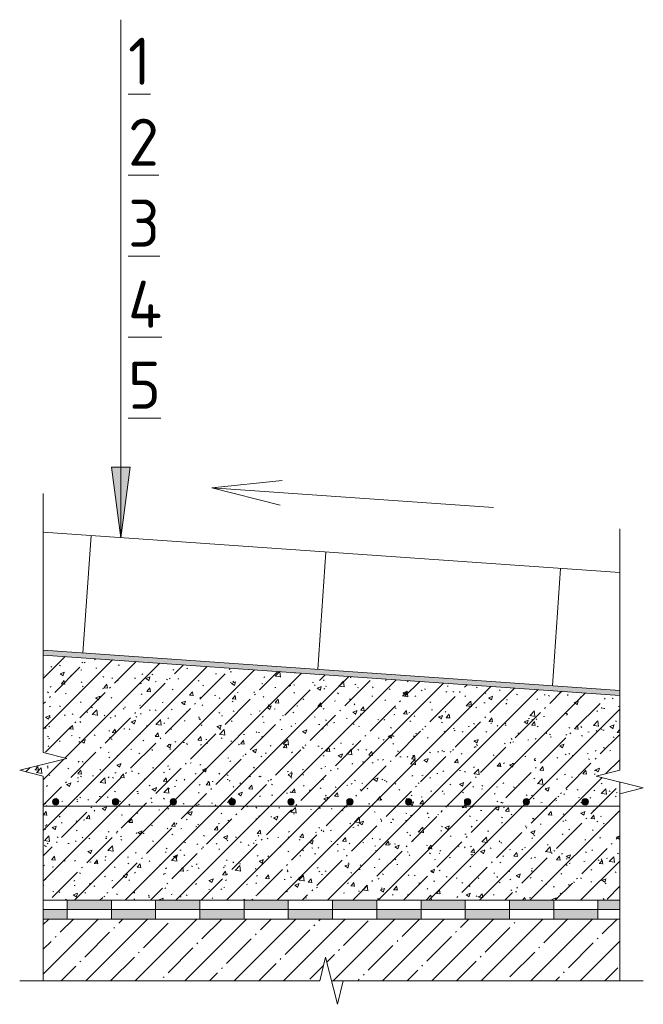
# Model space of a CAD drawing. Header units: millimetres. Extents: x 786 to 42540, y -7760 to 3796.
# Tile 23 of 256: x 6830 to 7095, y 3356 to 3774. Entities that reach past the tile are written whole.
import ezdxf

# ---------------------------------------------------------------- set-up
doc = ezdxf.new("R2010")
doc.units = ezdxf.units.MM
for name, color, linetype, lineweight in [('A-ANNO-NOTE', 7, 'Continuous', 5), ('A-DETL', 7, 'Continuous', 25), ('A-DETL-GENF', 7, 'Continuous', 13), ('G-ANNO-TEXT', 7, 'Continuous', 5)]:
    doc.layers.add(name, color=color, linetype=linetype, lineweight=lineweight)
doc.styles.add('GOST Common_1', font='GOST_Common.ttf', dxfattribs={"height": 20})
pattern_1 = [(0, (6043.1083, 0), (8.128, 2.032), [0.335, -5.761, 0.335, -5.761, -32.512]), (0, (6043.1083, 0), (8.128, 2.032), [-12.192, 0.335, -11.857, 0.335, -5.761, -14.224]), (0, (6043.1083, 0), (8.128, 2.032), [-30.48, 0.335, -3.729, 0.335, -9.825]), (120, (6046.1563, 1.016), (-5.8237636, 6.0230545), [0.335, -5.761, 0.335, -5.761, -32.512]), (120, (6046.1563, 1.016), (-5.8237636, 6.0230545), [-12.192, 0.335, -11.857, 0.335, -5.761, -14.224]), (120, (6046.1563, 1.016), (-5.8237636, 6.0230545), [-30.48, 0.335, -3.729, 0.335, -9.825]), (240, (6047.1723, 5.08), (-2.3042364, -8.0550545), [0.335, -5.761, 0.335, -5.761, -32.512]), (240, (6047.1723, 5.08), (-2.3042364, -8.0550545), [-12.192, 0.335, -11.857, 0.335, -5.761, -14.224]), (240, (6047.1723, 5.08), (-2.3042364, -8.0550545), [-30.48, 0.335, -3.729, 0.335, -9.825])]

# ---------------------------------------------------------------- blocks, each defined once
blk = doc.blocks.new('Линия разрыва - М 1_5-5797678-Пол_Тип 7_брусчатка_рампа')
at = {"layer": 'A-DETL-GENF', "lineweight": 5}
for p, q in [((796.43, 3565.64), (796.43, 3573.14)), ((796.43, 3463.14), (796.43, 3565.64)), ((806.43, 3460.64), (796.43, 3463.14)), ((786.43, 3455.64), (806.43, 3460.64)), ((796.43, 3453.14), (786.43, 3455.64)), ((796.43, 3366.19), (796.43, 3453.14))]:
    blk.add_line(p, q, dxfattribs=at)
blk = doc.blocks.new('Линия разрыва - М 1_5-5804029-Пол_Тип 7_брусчатка_рампа')
at = {"layer": 'A-DETL-GENF', "lineweight": 5}
for p, q in [((1041.43, 3550.64), (1041.43, 3558.14)), ((1041.43, 3550.64), (1041.43, 3455.64)), ((1041.43, 3455.64), (1031.43, 3453.14)), ((1031.43, 3453.14), (1051.43, 3448.14)), ((1051.43, 3448.14), (1041.43, 3445.64)), ((1041.43, 3445.64), (1041.43, 3366.19))]:
    blk.add_line(p, q, dxfattribs=at)
blk = doc.blocks.new('Линия разрыва - М 1_5-5780434-Пол_Тип 7_брусчатка_рампа')
at = {"layer": 'A-DETL-GENF', "lineweight": 5}
for p, q in [((916.43, 3376.19), (913.93, 3366.19)), ((921.43, 3356.19), (916.43, 3376.19)), ((793.93, 3366.19), (786.43, 3366.19)), ((913.93, 3366.19), (793.93, 3366.19)), ((923.93, 3366.19), (921.43, 3356.19)), ((1043.93, 3366.19), (923.93, 3366.19)), ((1043.93, 3366.19), (1051.43, 3366.19))]:
    blk.add_line(p, q, dxfattribs=at)
blk = doc.blocks.new('Стрелка 15гр_черная - Стрелка 15гр_ черная-5807134-Пол_Тип 7_брусчатка_рампа')
at = {"layer": 'A-ANNO-NOTE'}
blk.add_hatch(color=256, dxfattribs=at).paths.add_polyline_path([(825.49, 3584.34), (833.39, 3584.34), (829.44, 3554.34)])
for p, q in [((829.44, 3554.34), (829.44, 3774.34)), ((829.44, 3554.34), (825.49, 3584.34)), ((825.49, 3584.34), (833.39, 3584.34)), ((825.49, 3584.34), (829.44, 3554.34)), ((833.39, 3584.34), (825.49, 3584.34)), ((829.44, 3554.34), (833.39, 3584.34)), ((829.44, 3554.34), (833.39, 3584.34))]:
    blk.add_line(p, q, dxfattribs=at)

msp = doc.modelspace()

# ---------------------------------------------------------------- hatches: boundary and pattern name
at = {"layer": 'A-DETL-GENF', "lineweight": 5}
h = msp.add_hatch(dxfattribs=at)
h.set_pattern_fill('FP_2', color=256, style=0, pattern_type=2)
h.set_pattern_definition([(45, (6043.108, 0), (-10.74944, 10.74944), [15.202, -2.534, 0.507, -2.534]), (45, (6043.108, 10.743), (-10.74944, 10.74944), []), (50, (6043.108, 0), (18.17249, -1.59005), [1.9, -20.903]), (355, (6043.108, 0), (-3.51537, 19.05791), [1.52, -16.722]), (100.451, (6044.622, -0.132), (14.65764, 17.4676), [1.615, -17.764]), (46.184, (6043.108, 5.067), (27.04027, -4.19391), [2.85, -31.354]), (96.636, (6045.36, 4.718), (23.6805, 24.6809), [2.422, -26.647]), (351.184, (6043.108, 5.067), (23.68146, 24.68113), [2.28, -25.083]), (21, (6045.642, 3.8), (15.123144, -10.20089), [1.9, -20.903]), (326, (6045.642, 3.8), (6.16484, 18.37271), [1.52, -16.722]), (71.451, (6046.902, 2.95), (21.28832, 8.17134), [1.615, -17.764]), (37.5, (6043.108, 0), (0.308063, 8.434498), [0.478, -16.042, 0.478, -16.498, -16.785]), (37.5, (6043.108, 0), (0.308063, 8.434498), [-33.495, 0.478, -16.308]), (7.5, (6043.108, 0), (6.665607, 9.993532), [0.478, -9.201, 0.478, -15.662, -6.397]), (7.5, (6043.108, 0), (6.665607, 9.993532), [-25.818, 0.478, -5.92]), (327.5, (6037.458, 0), (13.525065, -0.571517), [0.478, -5.856, 0.478, -19.285, -26.223]), (327.5, (6037.458, 0), (13.525065, -0.571517), [-26.097, 0.478, -25.746]), (317.5, (6034.924, 0), (14.7753, 2.536293), [0.478, -7.757, 0.478, -12.647, -18.622]), (317.5, (6034.924, 0), (14.7753, 2.536293), [-21.359, 0.478, -18.145])])
h.paths.add_polyline_path([(6839.54, 3400.39), (7084.54, 3400.39), (7084.54, 3450.64), (7074.54, 3453.14), (7084.54, 3455.64), (7084.54, 3487.39), (6839.54, 3504.52), (6839.54, 3463.14), (6849.54, 3460.64), (6829.54, 3455.64), (6839.54, 3453.14), (6839.54, 3426.68)])
h.paths.add_polyline_path([(7069.85, 3440.84), (7069.18, 3441.02), (7068.68, 3441.52), (7068.5, 3442.19), (7068.68, 3442.86), (7069.18, 3443.36), (7069.85, 3443.54), (7070.53, 3443.36), (7071.02, 3442.86), (7071.2, 3442.19), (7071.02, 3441.52), (7070.53, 3441.02)])
h.paths.add_polyline_path([(6969.85, 3440.84), (6969.18, 3441.02), (6968.68, 3441.52), (6968.5, 3442.19), (6968.68, 3442.86), (6969.18, 3443.36), (6969.85, 3443.54), (6970.53, 3443.36), (6971.02, 3442.86), (6971.2, 3442.19), (6971.02, 3441.52), (6970.53, 3441.02)])
h.paths.add_polyline_path([(7044.85, 3440.84), (7044.18, 3441.02), (7043.68, 3441.52), (7043.5, 3442.19), (7043.68, 3442.86), (7044.18, 3443.36), (7044.85, 3443.54), (7045.53, 3443.36), (7046.02, 3442.86), (7046.2, 3442.19), (7046.02, 3441.52), (7045.53, 3441.02)])
h.paths.add_polyline_path([(6894.85, 3440.84), (6894.18, 3441.02), (6893.68, 3441.52), (6893.5, 3442.19), (6893.68, 3442.86), (6894.18, 3443.36), (6894.85, 3443.54), (6895.53, 3443.36), (6896.02, 3442.86), (6896.2, 3442.19), (6896.02, 3441.52), (6895.53, 3441.02)])
h.paths.add_polyline_path([(6994.85, 3440.84), (6994.18, 3441.02), (6993.68, 3441.52), (6993.5, 3442.19), (6993.68, 3442.86), (6994.18, 3443.36), (6994.85, 3443.54), (6995.53, 3443.36), (6996.02, 3442.86), (6996.2, 3442.19), (6996.02, 3441.52), (6995.53, 3441.02)])
h.paths.add_polyline_path([(6844.85, 3440.84), (6844.18, 3441.02), (6843.68, 3441.52), (6843.5, 3442.19), (6843.68, 3442.86), (6844.18, 3443.36), (6844.85, 3443.54), (6845.53, 3443.36), (6846.02, 3442.86), (6846.2, 3442.19), (6846.02, 3441.52), (6845.53, 3441.02)])
h.paths.add_polyline_path([(6944.85, 3440.84), (6944.18, 3441.02), (6943.68, 3441.52), (6943.5, 3442.19), (6943.68, 3442.86), (6944.18, 3443.36), (6944.85, 3443.54), (6945.53, 3443.36), (6946.02, 3442.86), (6946.2, 3442.19), (6946.02, 3441.52), (6945.53, 3441.02)])
h.paths.add_polyline_path([(7019.85, 3440.84), (7019.18, 3441.02), (7018.68, 3441.52), (7018.5, 3442.19), (7018.68, 3442.86), (7019.18, 3443.36), (7019.85, 3443.54), (7020.53, 3443.36), (7021.02, 3442.86), (7021.2, 3442.19), (7021.02, 3441.52), (7020.53, 3441.02)])
h.paths.add_polyline_path([(6919.85, 3440.84), (6919.18, 3441.02), (6918.68, 3441.52), (6918.5, 3442.19), (6918.68, 3442.86), (6919.18, 3443.36), (6919.85, 3443.54), (6920.53, 3443.36), (6921.02, 3442.86), (6921.2, 3442.19), (6921.02, 3441.52), (6920.53, 3441.02)])
h.paths.add_polyline_path([(6870.26, 3440.86), (6869.59, 3441.04), (6869.09, 3441.54), (6868.91, 3442.21), (6869.09, 3442.88), (6869.59, 3443.38), (6870.26, 3443.56), (6870.96, 3443.36), (6871.43, 3442.88), (6871.61, 3442.19), (6871.43, 3441.54), (6870.86, 3441.02)])
h = msp.add_hatch(dxfattribs=at)
h.set_pattern_fill('FP_3', color=256, style=0, pattern_type=2)
h.set_pattern_definition(pattern_1)
h.paths.add_polyline_path([(7084.54, 3487.4), (7084.54, 3489.4), (6839.54, 3506.53), (6839.54, 3504.53), (7056.02, 3489.39)])
h = msp.add_hatch(dxfattribs=at)
h.set_pattern_fill('FP_3', color=256, style=0, pattern_type=2)
h.set_pattern_definition(pattern_1)
h.paths.add_polyline_path([(7084.54, 3487.4), (7084.54, 3489.4), (6839.54, 3506.53), (6839.54, 3504.53), (7056.02, 3489.39)])
at = {"layer": 'A-DETL-GENF'}
for points in [[(6844.85, 3440.84), (6845.53, 3441.02), (6846.02, 3441.52), (6846.2, 3442.19), (6846.02, 3442.86), (6845.53, 3443.36), (6844.85, 3443.54), (6844.18, 3443.36), (6843.68, 3442.86), (6843.5, 3442.19), (6843.68, 3441.52), (6844.18, 3441.02)], [(6870.26, 3440.86), (6870.94, 3441.04), (6871.43, 3441.54), (6871.61, 3442.21), (6871.43, 3442.88), (6870.94, 3443.38), (6870.26, 3443.56), (6869.59, 3443.38), (6869.09, 3442.88), (6868.91, 3442.21), (6869.09, 3441.54), (6869.59, 3441.04)], [(6894.85, 3440.84), (6895.53, 3441.02), (6896.02, 3441.52), (6896.2, 3442.19), (6896.02, 3442.86), (6895.53, 3443.36), (6894.85, 3443.54), (6894.18, 3443.36), (6893.68, 3442.86), (6893.5, 3442.19), (6893.68, 3441.52), (6894.18, 3441.02)], [(6919.85, 3440.84), (6920.53, 3441.02), (6921.02, 3441.52), (6921.2, 3442.19), (6921.02, 3442.86), (6920.53, 3443.36), (6919.85, 3443.54), (6919.18, 3443.36), (6918.68, 3442.86), (6918.5, 3442.19), (6918.68, 3441.52), (6919.18, 3441.02)], [(6944.85, 3440.84), (6945.53, 3441.02), (6946.02, 3441.52), (6946.2, 3442.19), (6946.02, 3442.86), (6945.53, 3443.36), (6944.85, 3443.54), (6944.18, 3443.36), (6943.68, 3442.86), (6943.5, 3442.19), (6943.68, 3441.52), (6944.18, 3441.02)], [(6969.85, 3440.84), (6970.53, 3441.02), (6971.02, 3441.52), (6971.2, 3442.19), (6971.02, 3442.86), (6970.53, 3443.36), (6969.85, 3443.54), (6969.18, 3443.36), (6968.68, 3442.86), (6968.5, 3442.19), (6968.68, 3441.52), (6969.18, 3441.02)], [(6994.85, 3440.84), (6995.53, 3441.02), (6996.02, 3441.52), (6996.2, 3442.19), (6996.02, 3442.86), (6995.53, 3443.36), (6994.85, 3443.54), (6994.18, 3443.36), (6993.68, 3442.86), (6993.5, 3442.19), (6993.68, 3441.52), (6994.18, 3441.02)], [(7019.85, 3440.84), (7020.53, 3441.02), (7021.02, 3441.52), (7021.2, 3442.19), (7021.02, 3442.86), (7020.53, 3443.36), (7019.85, 3443.54), (7019.18, 3443.36), (7018.68, 3442.86), (7018.5, 3442.19), (7018.68, 3441.52), (7019.18, 3441.02)], [(7044.85, 3440.84), (7045.53, 3441.02), (7046.02, 3441.52), (7046.2, 3442.19), (7046.02, 3442.86), (7045.53, 3443.36), (7044.85, 3443.54), (7044.18, 3443.36), (7043.68, 3442.86), (7043.5, 3442.19), (7043.68, 3441.52), (7044.18, 3441.02)], [(7069.85, 3440.84), (7070.53, 3441.02), (7071.02, 3441.52), (7071.2, 3442.19), (7071.02, 3442.86), (7070.53, 3443.36), (7069.85, 3443.54), (7069.18, 3443.36), (7068.68, 3442.86), (7068.5, 3442.19), (7068.68, 3441.52), (7069.18, 3441.02)]]:
    msp.add_hatch(color=256, dxfattribs=at).paths.add_polyline_path(points)
at = {"layer": 'A-DETL-GENF', "true_color": 0x808080}
h = msp.add_hatch(color=8, dxfattribs=at)
h.paths.add_polyline_path([(6962.48, 3396.39), (6981.27, 3396.39), (6981.27, 3400.39), (6962.48, 3400.39)])
h.paths.add_polyline_path([(6906.08, 3396.39), (6906.08, 3400.39), (6887.29, 3400.39), (6887.29, 3396.39)])
h.paths.add_polyline_path([(6924.88, 3396.39), (6943.68, 3396.39), (6943.68, 3400.39), (6924.88, 3400.39)])
h.paths.add_polyline_path([(6868.49, 3396.39), (6868.49, 3400.39), (6849.69, 3400.39), (6849.69, 3396.39)])
h.paths.add_polyline_path([(7084.54, 3396.39), (7084.54, 3400.39), (7075.26, 3400.39), (7075.26, 3396.39)])
h.paths.add_polyline_path([(7056.46, 3396.39), (7056.46, 3400.39), (7037.66, 3400.39), (7037.66, 3396.39)])
h.paths.add_polyline_path([(7000.07, 3396.39), (7018.87, 3396.39), (7018.87, 3400.39), (7000.07, 3400.39)])
h = msp.add_hatch(color=8, dxfattribs=at)
h.paths.add_polyline_path([(6961.88, 3392.39), (6962.48, 3392.39), (6962.48, 3396.39), (6943.68, 3396.39), (6943.68, 3392.39)])
h.paths.add_polyline_path([(7075.26, 3392.39), (7075.26, 3396.39), (7056.46, 3396.39), (7056.46, 3392.39)])
h.paths.add_polyline_path([(6849.69, 3392.39), (6849.69, 3396.39), (6839.54, 3396.39), (6839.54, 3392.39)])
h.paths.add_polyline_path([(6868.49, 3392.39), (6887.29, 3392.39), (6887.29, 3396.39), (6868.49, 3396.39)])
h.paths.add_polyline_path([(7037.66, 3392.39), (7037.66, 3396.39), (7018.87, 3396.39), (7018.87, 3392.39)])
h.paths.add_polyline_path([(6906.08, 3392.39), (6924.88, 3392.39), (6924.88, 3396.39), (6906.08, 3396.39)])
h.paths.add_polyline_path([(7000.07, 3392.39), (7000.07, 3396.39), (6981.27, 3396.39), (6981.27, 3392.39)])
at = {"layer": 'A-DETL-GENF', "lineweight": 5}
h = msp.add_hatch(dxfattribs=at)
h.set_pattern_fill('FP_1', color=256, style=0, pattern_type=2)
h.set_pattern_definition([(45, (6043.108, 0), (-10.500536, 10.500536), [14.85, -2.475, 0.495, -2.475]), (45, (6043.108, 10.494), (-10.500536, 10.500536), [])])
h.paths.add_polyline_path([(6964.54, 3366.19), (7084.54, 3366.19), (7084.54, 3392.39), (6839.54, 3392.39), (6839.54, 3366.19), (6957.04, 3366.19), (6959.54, 3376.19), (6962.04, 3366.19)])

# ---------------------------------------------------------------- linework, layer by layer
at = {"layer": 'A-DETL', "lineweight": 5}
for p, q in [((6911.18, 3575.48), (6941.02, 3578.62)), ((7030.89, 3567.11), (6911.18, 3575.48)), ((6911.18, 3575.48), (6940.29, 3568.22)), ((7084.54, 3539.52), (6839.54, 3556.65)), ((6859.89, 3555.23), (6856.4, 3505.35)), ((6959.64, 3548.25), (6956.16, 3498.37)), ((7059.4, 3541.28), (7055.91, 3491.4)), ((6839.54, 3506.53), (7084.54, 3489.4)), ((6839.54, 3504.53), (7084.54, 3487.4)), ((7084.54, 3445.64), (7084.54, 3450.64)), ((6839.54, 3440.39), (7084.54, 3440.39)), ((6839.54, 3400.39), (7084.54, 3400.39)), ((6849.69, 3400.39), (6849.69, 3396.39)), ((6868.49, 3396.39), (6868.49, 3400.39)), ((6887.29, 3400.39), (6887.29, 3396.39)), ((6906.08, 3396.39), (6906.08, 3400.39)), ((6924.88, 3400.39), (6924.88, 3396.39)), ((6943.68, 3396.39), (6943.68, 3400.39)), ((6962.48, 3400.39), (6962.48, 3396.39)), ((6981.27, 3396.39), (6981.27, 3400.39)), ((7000.07, 3400.39), (7000.07, 3396.39)), ((7018.87, 3396.39), (7018.87, 3400.39)), ((7037.66, 3400.39), (7037.66, 3396.39)), ((7056.46, 3396.39), (7056.46, 3400.39)), ((7075.26, 3400.39), (7075.26, 3396.39)), ((6849.69, 3396.39), (6839.54, 3396.39)), ((6849.69, 3396.39), (6868.49, 3396.39)), ((6849.69, 3392.39), (6849.69, 3396.39)), ((6887.29, 3396.39), (6868.49, 3396.39)), ((6868.49, 3396.39), (6868.49, 3392.39)), ((6887.29, 3396.39), (6906.08, 3396.39)), ((6887.29, 3392.39), (6887.29, 3396.39)), ((6924.88, 3396.39), (6906.08, 3396.39)), ((6906.08, 3396.39), (6906.08, 3392.39)), ((6924.88, 3396.39), (6943.68, 3396.39)), ((6924.88, 3392.39), (6924.88, 3396.39)), ((6962.48, 3396.39), (6943.68, 3396.39)), ((6943.68, 3396.39), (6943.68, 3392.39)), ((6962.48, 3396.39), (6981.27, 3396.39)), ((6962.48, 3392.39), (6962.48, 3396.39)), ((7000.07, 3396.39), (6981.27, 3396.39)), ((6981.27, 3396.39), (6981.27, 3392.39)), ((7000.07, 3396.39), (7018.87, 3396.39)), ((7000.07, 3392.39), (7000.07, 3396.39)), ((7037.66, 3396.39), (7018.87, 3396.39)), ((7018.87, 3396.39), (7018.87, 3392.39)), ((7037.66, 3396.39), (7056.46, 3396.39)), ((7037.66, 3392.39), (7037.66, 3396.39)), ((7075.26, 3396.39), (7056.46, 3396.39)), ((7056.46, 3396.39), (7056.46, 3392.39)), ((7075.26, 3396.39), (7084.54, 3396.39)), ((7075.26, 3392.39), (7075.26, 3396.39)), ((6962.04, 3366.19), (6967.04, 3366.19))]:
    msp.add_line(p, q, dxfattribs=at)
at = {"layer": 'A-DETL', "lineweight": 13}
msp.add_line((7084.54, 3392.39), (6839.54, 3392.39), dxfattribs=at)
at = {"layer": 'A-DETL', "lineweight": 5}
for centre, start, end in [((6844.85, 3442.19), 0, 180), ((6844.85, 3442.19), 180, 0), ((6870.26, 3442.21), 0, 180), ((6870.26, 3442.21), 180, 0), ((6894.85, 3442.19), 0, 180), ((6894.85, 3442.19), 180, 0), ((6919.85, 3442.19), 0, 180), ((6919.85, 3442.19), 180, 0), ((6944.85, 3442.19), 0, 180), ((6944.85, 3442.19), 180, 0), ((6969.85, 3442.19), 0, 180), ((6969.85, 3442.19), 180, 0), ((6994.85, 3442.19), 0, 180), ((6994.85, 3442.19), 180, 0), ((7019.85, 3442.19), 0, 180), ((7019.85, 3442.19), 180, 0), ((7044.85, 3442.19), 0, 180), ((7044.85, 3442.19), 180, 0), ((7069.85, 3442.19), 0, 180), ((7069.85, 3442.19), 180, 0)]:
    msp.add_arc(centre, 1.35, start, end, dxfattribs=at)

# ---------------------------------------------------------------- block references
at = {"layer": 'A-ANNO-NOTE'}
msp.add_blockref('Стрелка 15гр_черная - Стрелка 15гр_ черная-5807134-Пол_Тип 7_брусчатка_рампа', (6043.11, 0), dxfattribs=at)
at = {"layer": 'A-DETL-GENF'}
for name in ['Линия разрыва - М 1_5-5797678-Пол_Тип 7_брусчатка_рампа', 'Линия разрыва - М 1_5-5804029-Пол_Тип 7_брусчатка_рампа', 'Линия разрыва - М 1_5-5780434-Пол_Тип 7_брусчатка_рампа']:
    msp.add_blockref(name, (6043.11, 0), dxfattribs=at)

# ---------------------------------------------------------------- texts
at = {"layer": 'G-ANNO-TEXT', "char_height": 20, "attachment_point": 1, "style": 'GOST Common_1'}
for s, insert, width in [('\\L\\fGOST Common|b0|i0|c204|p34|;\\L1', (6875.63, 3766.69), 12.0253), ('\\L\\fGOST Common|b0|i0|c204|p34|;\\L2', (6875.63, 3732.3), 17.6371), ('\\L\\fGOST Common|b0|i0|c204|p34|;\\L3', (6875.63, 3697.9), 16.8354), ('\\L\\fGOST Common|b0|i0|c204|p34|;\\L4', (6875.63, 3663.51), 20.0422), ('\\L\\fGOST Common|b0|i0|c204|p34|;\\L5', (6875.63, 3629.11), 17.6371)]:
    msp.add_mtext(s, dxfattribs=dict(at, insert=insert, width=width))

doc.saveas('drawing.dxf')
